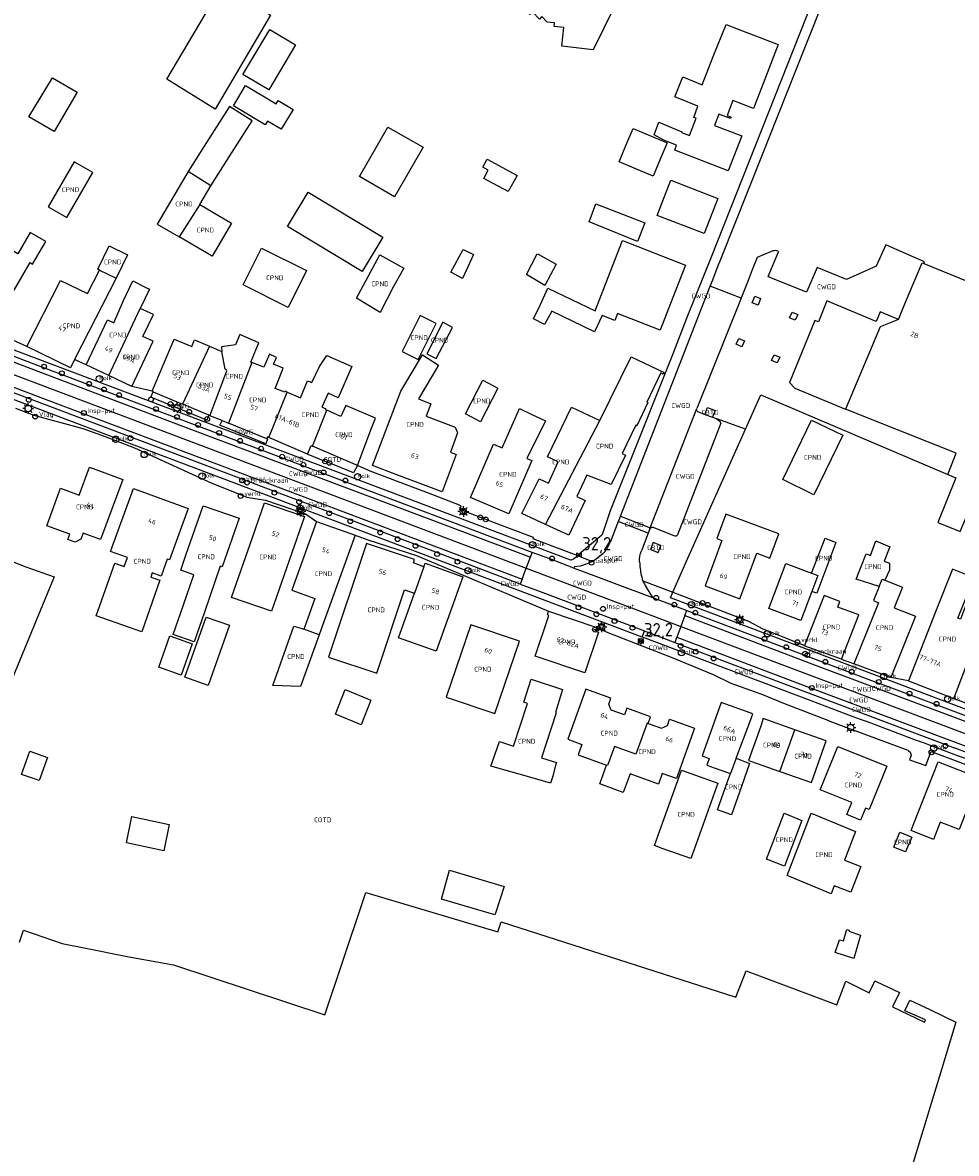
# Model space of a CAD drawing. Header units: metres. Extents: x 159597 to 163409, y 443622 to 446014.
# Tile 52 of 68: x 162324 to 162499, y 443943 to 444155. Entities that reach past the tile are written whole.
import ezdxf
from ezdxf.enums import TextEntityAlignment as Align

# ---------------------------------------------------------------- set-up
doc = ezdxf.new("R2010")
doc.units = ezdxf.units.M
doc.header["$LTSCALE"] = 4
doc.layers.get('0').update_dxf_attribs({"linetype": 'CONTINUOUS'})
for name, color, linetype in [('CBTD', 7, 'CONTINUOUS'), ('COTD', 7, 'CONTINUOUS'), ('COWG', 7, 'CONTINUOUS'), ('CPND', 7, 'CONTINUOUS'), ('CWGD', 7, 'CONTINUOUS'), ('G_OTD', 32, 'CONTINUOUS'), ('G_OWG', 6, 'CONTINUOUS'), ('G_PND', 1, 'CONTINUOUS'), ('G_WGD', 7, 'CONTINUOUS'), ('NAR', 7, 'CONTINUOUS'), ('PPALHM', 10, 'CONTINUOUS')]:
    doc.layers.add(name, color=color, linetype=linetype)
for name, color, linetype, true_color in [('PBRD', 7, 'CONTINUOUS', 0xbd2877), ('PPAL', 7, 'CONTINUOUS', 0xbd2877), ('PPUT', 7, 'CONTINUOUS', 0xbd2877)]:
    doc.layers.add(name, color=color, linetype=linetype, true_color=true_color)
doc.styles.add('ISO', font='ISO')
doc.styles.get("Standard").update_dxf_attribs({"font": 'ISO'})

# ---------------------------------------------------------------- blocks, each defined once
blk = doc.blocks.new('verkeersteller')
at = {"color": 0}
blk.add_circle((0, 0), 0.45, dxfattribs=at)
blk = doc.blocks.new('lichtmast')
at = {"color": 0}
for p, q in [((-0.6, 0), (-1, 0)), ((-0.71, 0.71), (-0.42, 0.42)), ((0, 0.6), (0, 1)), ((0.42, 0.42), (0.71, 0.71)), ((0.6, 0), (1, 0)), ((-0.42, -0.42), (-0.71, -0.71)), ((0, -0.6), (0, -1)), ((0.42, -0.42), (0.71, -0.71))]:
    blk.add_line(p, q, dxfattribs=at)
blk.add_circle((0, 0), 0.6, dxfattribs=at)
blk = doc.blocks.new('verklikker')
at = {"color": 0}
blk.add_circle((0, 0), 0.45, dxfattribs=at)
at = {"color": 0, "style": 'ISO'}
blk.add_attdef('VERKLIKKER', (0.7, 0), '', height=0.9, dxfattribs=at)
blk = doc.blocks.new('verkeersbord')
at = {"color": 0}
for p, q in [((0.5, 0.32), (-0.5, 0.32)), ((-0.5, 0.32), (0, -0.6)), ((0, -0.6), (0.5, 0.32))]:
    blk.add_line(p, q, dxfattribs=at)
blk = doc.blocks.new('klok')
at = {"color": 0}
blk.add_circle((0, 0), 0.45, dxfattribs=at)
at = {"style": 'ISO'}
blk.add_attdef('KLOK', (0.7, 0), '', height=0.9, dxfattribs=at)
blk = doc.blocks.new('aanduidingsbord')
at = {"color": 0}
for p, q in [((-0.81, -0.33), (0, 0)), ((-1.45, -0.5), (-1.01, -0.5))]:
    blk.add_line(p, q, dxfattribs=at)
blk.add_circle((-1.23, -0.5), 0.45, dxfattribs=at)
blk = doc.blocks.new('kolk')
at = {"color": 0}
blk.add_circle((0, 0), 0.6, dxfattribs=at)
at = {"color": 0, "linetype": 'Continuous', "style": 'ISO'}
blk.add_attdef('KOLK', (-0.04, -0.26), '', height=0.8, dxfattribs=at)
blk = doc.blocks.new('vlaggenmast')
at = {"color": 0}
blk.add_circle((0, 0), 0.45, dxfattribs=at)
at = {"color": 0, "style": 'ISO'}
blk.add_attdef('VLAGGENMAST', (0.7, 0), '', height=0.9, dxfattribs=at)
blk = doc.blocks.new('brandkraan')
at = {"color": 0}
blk.add_circle((0, 0), 0.45, dxfattribs=at)
at = {"color": 0, "style": 'ISO'}
blk.add_attdef('BRANDKRAAN', (0.7, 0), '', height=0.9, dxfattribs=at)
blk = doc.blocks.new('kilometerpaal')
at = {"color": 0}
for p, q in [((-0.44, 0.44), (0.44, -0.44)), ((-0.44, -0.44), (-0.44, 0.44)), ((0.44, 0.44), (-0.44, -0.44)), ((0.44, -0.44), (0.44, 0.44))]:
    blk.add_line(p, q, dxfattribs=at)
at = {"color": 0, "style": 'ISO'}
blk.add_attdef('KILOMETERPAAL', (0.59, 0.87), '', height=2.5, dxfattribs=at)
blk = doc.blocks.new('afsl-gas')
at = {"color": 0}
blk.add_circle((0, 0), 0.45, dxfattribs=at)
at = {"color": 0, "style": 'ISO'}
blk.add_attdef('AFSL-GAS', (0.7, 0), '', height=0.9, dxfattribs=at)
blk = doc.blocks.new('waterleidingput')
at = {"linetype": 'ByBlock', "lineweight": -2}
h = blk.add_hatch(color=0, dxfattribs=at)
h.dxf.hatch_style = 1
edge = h.paths.add_edge_path()
edge.add_spline(control_points=[(0.44, 0), (0.44, 0.04), (0.43, 0.09), (0.36, 0.2), (0.28, 0.26), (0.09, 0.32), (-0.02, 0.33), (-0.22, 0.29), (-0.31, 0.24), (-0.42, 0.12), (-0.44, 0.06), (-0.44, -0.06), (-0.42, -0.12), (-0.33, -0.22), (-0.28, -0.26), (-0.1, -0.33), (0.04, -0.33), (0.27, -0.27), (0.37, -0.2), (0.43, -0.08), (0.44, -0.04), (0.44, 0)], knot_values=[0, 0, 0, 0, 0.380029, 0.380029, 1.118666, 1.118666, 1.857303, 1.857303, 2.59594, 2.59594, 3.13294, 3.13294, 3.66994, 3.66994, 4.20694, 4.20694, 5.079565, 5.079565, 5.952189, 5.952189, 6.283185, 6.283185, 6.283185, 6.283185], degree=3, periodic=0)
edge = h.paths.add_edge_path(flags=16)
edge.add_ellipse((0, 0), major_axis=(0.392, 0), ratio=0.689655, start_angle=0, end_angle=360)
h = blk.add_hatch(color=0, dxfattribs=at)
h.dxf.hatch_style = 1
h.paths.add_polyline_path([(-0.05, -0.09, -0.141608), (-0.09, -0.05), (-0.1, -0.09), (-0.17, 0.17), (-0.22, 0.17), (-0.13, -0.17), (-0.08, -0.17)])
at = {"linetype": 'ByBlock', "lineweight": -2, "true_color": 0x104b6e}
h = blk.add_hatch(color=156, dxfattribs=at)
h.dxf.hatch_style = 1
h.paths.add_polyline_path([(0.1, 0, 1), (-0.1, 0, 1)])
at = {"linetype": 'ByBlock', "lineweight": -2}
h = blk.add_hatch(color=0, dxfattribs=at)
h.dxf.hatch_style = 1
h.paths.add_polyline_path([(0.02, 0.17), (-0.03, 0.17), (-0.05, 0.09, -0.269854), (0.05, 0.09)])
h = blk.add_hatch(color=0, dxfattribs=at)
h.dxf.hatch_style = 1
h.paths.add_polyline_path([(0.23, 0.17), (0.17, 0.17), (0.1, -0.09), (0.09, -0.05, -0.141608), (0.05, -0.09), (0.07, -0.17), (0.12, -0.17)])
at = {"color": 0, "linetype": 'ByBlock', "lineweight": -2}
blk.add_attdef('WATERLEIDINGPUT', (0.5, 0.35), '', height=0.5, dxfattribs=at)

msp = doc.modelspace()

# ---------------------------------------------------------------- linework, layer by layer
at = {"layer": 'G_OTD', "linetype": 'Continuous', "transparency": 33554687}
for points in [[(162427.83, 444178.088), (162431.006, 444176.53), (162432.044, 444178.627), (162435.648, 444176.851), (162434.616, 444174.732), (162437.028, 444173.562), (162438.365, 444176.32), (162443.201, 444173.974), (162431.238, 444149.662), (162425.38, 444150.367), (162425.781, 444153.839), (162423.939, 444154.041), (162424.01, 444154.705), (162422.626, 444154.863), (162421.658, 444155.881), (162421.171, 444155.419), (162419.888, 444156.755), (162419.408, 444156.29), (162417.931, 444157.828), (162427.83, 444178.088)], [(162361.584, 444161.423), (162370.821, 444156.142), (162360.469, 444138.511), (162351.38, 444144.169), (162361.584, 444161.423)], [(162370.654, 444153.437), (162375.481, 444150.569), (162370.477, 444142.146), (162365.65, 444145.014), (162370.654, 444153.437)], [(162447.828, 444134.263), (162447.791, 444134.168), (162449.293, 444133.588), (162450.544, 444136.829), (162450.102, 444137), (162450.873, 444139.122), (162446.54, 444140.835), (162448.014, 444144.564), (162451.669, 444143.119), (162453.752, 444148.377), (162456.138, 444154.397), (162458.429, 444153.51), (162465.882, 444150.624), (162463.5, 444144.473), (162461.255, 444138.676), (162457.423, 444140.162), (162456.324, 444137.328), (162457.07, 444137.039), (162456.965, 444136.769), (162454.796, 444137.606), (162453.983, 444135.501), (162459.085, 444133.532), (162456.561, 444126.993), (162446.517, 444130.87), (162446.862, 444131.764), (162444.506, 444132.729), (162442.679, 444133.725), (162443.546, 444136.095), (162447.828, 444134.263)], [(162334.603, 444141.718), (162330.279, 444134.32), (162325.539, 444137.101), (162329.952, 444144.435), (162334.603, 444141.718)], [(162371.877, 444139.51), (162372.248, 444140.129), (162375.035, 444138.456), (162372.82, 444134.764), (162370.232, 444136.317), (162369.804, 444135.603), (162363.878, 444139.159), (162366.15, 444142.946), (162371.877, 444139.51)], [(162359.603, 444124.17), (162362.628, 444128.907), (162367.371, 444136.336), (162363.137, 444139.035), (162358.395, 444131.61), (162355.368, 444126.869)], [(162399.384, 444131.389), (162394.059, 444122.108), (162387.451, 444125.899), (162392.776, 444135.18), (162399.384, 444131.389)], [(162438.731, 444134.897), (162445.093, 444132.215), (162443.803, 444129.155), (162442.478, 444126.012), (162436.116, 444128.694), (162437.395, 444131.728), (162438.731, 444134.897)], [(162416.988, 444126.137), (162415.335, 444123.08), (162410.737, 444125.567), (162411.565, 444127.098), (162410.559, 444127.642), (162411.384, 444129.168), (162416.988, 444126.137)], [(162445.813, 444125.219), (162454.624, 444121.81), (162452.067, 444115.207), (162443.257, 444118.618), (162444.502, 444121.833), (162445.813, 444125.219)], [(162391.875, 444114.542), (162387.985, 444108.108), (162374.013, 444116.533), (162377.882, 444122.97), (162391.875, 444114.542)], [(162440.936, 444117.205), (162439.954, 444114.704), (162439.56, 444113.734), (162430.475, 444117.429), (162431.771, 444120.774), (162440.936, 444117.205)], [(162422.787, 444105.003), (162431.594, 444100.743), (162434.421, 444107.985), (162436.741, 444113.926), (162448.547, 444109.316), (162446.177, 444103.246), (162443.785, 444097.12), (162435.798, 444100.239), (162435.283, 444098.921), (162432.917, 444099.845), (162431.478, 444096.795), (162423.518, 444100.701), (162422.136, 444098.171), (162420.084, 444099.217), (162421.31, 444101.785), (162422.787, 444105.003)], [(162404.572, 444107.962), (162406.868, 444112.214), (162408.853, 444111.286), (162406.753, 444106.792), (162404.572, 444107.962)], [(162420.972, 444111.381), (162424.302, 444109.517), (162422.185, 444105.52), (162418.762, 444107.559), (162420.785, 444111.447), (162420.972, 444111.381)], [(162330.276, 444050.888), (162320.506, 444027.07), (162316.883, 444017.247), (162304.771, 444021.705), (162316.475, 444053.162), (162317.431, 444055.733), (162324.999, 444052.803)], [(162324.999, 444052.803), (162330.276, 444050.888)], [(162354.773, 444032.076), (162358.768, 444043.37), (162363.126, 444041.836), (162359.142, 444030.517), (162354.773, 444032.076)], [(162356.155, 444038.367), (162354.041, 444032.485), (162349.864, 444033.986), (162351.978, 444039.868), (162356.155, 444038.367)], [(162384.803, 444029.761), (162389.595, 444027.784), (162387.79, 444023.183), (162382.974, 444025.136), (162384.803, 444029.761)], [(162325.719, 444018.242), (162329.01, 444017.053), (162327.468, 444012.729), (162325.673, 444013.344), (162324.149, 444013.866), (162325.719, 444018.242)], [(162350.805, 443999.556), (162343.806, 444001.037), (162344.852, 444005.98), (162351.851, 444004.5), (162350.805, 443999.556)], [(162402.835, 443990.47), (162404.335, 443995.927), (162414.546, 443992.872), (162412.99, 443988.041), (162412.828, 443987.537), (162402.835, 443990.47)], [(162323.767, 443982.432), (162324.518, 443984.716), (162331.806, 443982.184), (162335.93, 443981.357), (162343.927, 443979.754), (162352.653, 443978.187), (162380.976, 443968.8), (162388.022, 443989.855), (162388.652, 443991.739), (162413.37, 443984.372), (162413.984, 443986.239), (162457.996, 443972.149), (162459.895, 443977.06), (162476.9, 443970.665), (162478.603, 443975.135), (162482.962, 443972.935), (162483.809, 443974.784), (162483.988, 443975.174), (162484.275, 443975.038), (162488.624, 443972.979), (162487.347, 443970.33), (162493.332, 443967.436), (162493.51, 443967.889), (162489.625, 443969.6), (162490.542, 443971.581), (162494.344, 443969.793), (162499.163, 443967.461), (162496.531, 443958.744), (162492.15, 443944.217), (162490.843, 443939.882)], [(162479.196, 443984.704), (162479.133, 443984.526), (162481.324, 443983.766), (162480.057, 443979.356), (162476.575, 443980.509), (162477.365, 443982.895), (162478.125, 443982.711), (162478.68, 443984.602), (162478.739, 443984.804), (162479.196, 443984.704)]]:
    msp.add_lwpolyline(points, dxfattribs=at)
at = {"layer": 'G_OWG', "linetype": 'Continuous', "transparency": 33554687}
for points in [[(162325.142, 444094.066), (162320.601, 444096.135), (162319.72, 444096.553), (162319.143, 444097.484), (162318.701, 444097.723)], [(162336.281, 444090.602), (162334.109, 444091.606)], [(162348.665, 444085.662), (162344.812, 444086.561)], [(162359.26, 444081.183), (162358.855, 444080.267), (162348.405, 444084.598), (162348.826, 444085.594)], [(162323.055, 444082.493), (162326.494, 444081.198), (162335.66, 444078.7), (162335.858, 444078.609), (162339.857, 444077.182), (162345.356, 444075.102), (162359.677, 444068.508), (162366.394, 444065.83), (162369.893, 444065.269), (162377.364, 444062.696), (162379.411, 444061.275)], [(162370.111, 444076.789), (162370.267, 444076.69), (162369.946, 444075.847), (162361.337, 444079.292), (162361.445, 444079.575), (162361.723, 444080.183)], [(162387.071, 444071.77), (162386.365, 444070.417), (162381.823, 444072.252), (162381.034, 444072.529), (162377.883, 444073.818), (162377.765, 444073.866)], [(162428.434, 444054.805), (162425.584, 444055.904), (162425.15, 444056.068), (162424.589, 444056.279), (162420.017, 444058.041), (162420.096, 444058.246), (162413.588, 444060.705), (162411.131, 444061.652), (162410.121, 444062.038), (162406.263, 444063.486), (162406.552, 444064.191), (162401.208, 444066.261), (162389.469, 444070.712), (162387.071, 444071.77)], [(162386.646, 444058.683), (162389.038, 444057.823), (162398.174, 444054.888), (162422.873, 444044.44)], [(162446.168, 444048.021), (162460.357, 444042.576), (162462.902, 444041.225), (162470.814, 444038.024)], [(162431.914, 444041.436), (162433.698, 444040.592), (162441.993, 444037.319), (162445.854, 444035.821), (162453.714, 444032.604), (162457.037, 444030.974), (162462.44, 444029.031), (162462.647, 444028.957), (162466.882, 444027.255), (162474.238, 444024.39), (162475.212, 444024.022), (162475.595, 444023.881), (162478.596, 444022.721), (162490.165, 444018.397), (162490.34, 444018.312), (162490.495, 444018.193), (162490.622, 444018.045), (162490.717, 444017.875), (162490.775, 444017.689), (162490.795, 444017.495), (162490.774, 444017.301), (162490.715, 444017.115), (162490.511, 444016.589), (162493.577, 444015.528), (162494.58, 444018.164), (162508.222, 444013.041)], [(162480.046, 444034.588), (162479.013, 444034.992), (162478.284, 444035.242), (162477.746, 444035.496)], [(162490.29, 444031.4), (162487.029, 444032.051)], [(162498.831, 444028.075), (162508.921, 444024.339)]]:
    msp.add_lwpolyline(points, dxfattribs=at)
at = {"layer": 'G_PND', "linetype": 'Continuous', "transparency": 33554687}
for points in [[(162337.518, 444126.663), (162334.036, 444128.679), (162329.144, 444120.228), (162332.626, 444118.212), (162337.518, 444126.663)], [(162355.368, 444126.869), (162349.588, 444116.994), (162353.697, 444114.592)], [(162359.603, 444124.17), (162355.368, 444126.869)], [(162357.54, 444120.645), (162359.603, 444124.17)], [(162357.54, 444120.645), (162353.697, 444114.592)], [(162357.54, 444120.645), (162363.474, 444117.172), (162359.853, 444110.986), (162353.697, 444114.592)], [(162318.701, 444097.723), (162325.759, 444109.79), (162326.243, 444109.508), (162328.701, 444113.711), (162325.766, 444115.428), (162323.444, 444111.457), (162320.95, 444112.916), (162313.756, 444100.615)], [(162338.784, 444108.382), (162338.466, 444108.536), (162340.594, 444112.92), (162344.003, 444111.264), (162341.874, 444106.881)], [(162377.524, 444108.283), (162374.129, 444101.379), (162365.696, 444105.599), (162369.139, 444112.479), (162377.524, 444108.283)], [(162395.756, 444108.731), (162393.858, 444105.319), (162391.329, 444100.405), (162386.887, 444103.133), (162391.26, 444111.233), (162395.756, 444108.731)], [(162493.198, 444109.629), (162517.074, 444099.846), (162527.943, 444095.381), (162527.906, 444095.288)], [(162325.142, 444094.066), (162331.459, 444106.406), (162336.502, 444103.993), (162338.784, 444108.382)], [(162341.874, 444106.881), (162334.109, 444091.606)], [(162338.784, 444108.382), (162341.874, 444106.881)], [(162336.281, 444090.602), (162340.284, 444099.038), (162341.467, 444098.477), (162343.286, 444102.705), (162344.99, 444106.349), (162347.468, 444105.146), (162348.133, 444104.823), (162346.389, 444101.206)], [(162340.5, 444088.604), (162346.389, 444101.206)], [(162344.812, 444086.561), (162348.837, 444095.04), (162346.918, 444095.949), (162348.858, 444100.037), (162346.389, 444101.206)], [(162401.841, 444098.362), (162398.827, 444099.855), (162395.479, 444093.113), (162398.494, 444091.619), (162401.841, 444098.362)], [(162400.094, 444092.696), (162401.846, 444091.803), (162404.881, 444097.652), (162403.089, 444098.651), (162400.094, 444092.696)], [(162488.438, 444099.121), (162485.018, 444097.738), (162478.521, 444082.339)], [(162367.302, 444091.055), (162367.142, 444091.115), (162368.245, 444093.882), (162368.594, 444094.757), (162365.045, 444096.284), (162364.244, 444094.401), (162361.637, 444094.028), (162361.718, 444093.116)], [(162348.665, 444085.662), (162352.782, 444095.422), (162356.076, 444094.032), (162356.555, 444095.318), (162359.367, 444094.119)], [(162359.367, 444094.119), (162354.335, 444083.261)], [(162359.367, 444094.119), (162361.718, 444093.116)], [(162334.109, 444091.606), (162333.315, 444090.045), (162327.574, 444092.869), (162325.142, 444094.066)], [(162359.467, 444081.096), (162362.629, 444089.476), (162362.58, 444089.701), (162362.282, 444089.815), (162361.718, 444093.116)], [(162373.941, 444085.497), (162373.525, 444085.676), (162373.466, 444085.521), (162371.674, 444086.209), (162373.172, 444089.976), (162371.397, 444090.729), (162371.945, 444091.994), (162370.61, 444092.646), (162369.549, 444090.205), (162367.302, 444091.055)], [(162373.941, 444085.497), (162376.398, 444084.44), (162377.766, 444087.621), (162378.535, 444087.291), (162379.99, 444090.291), (162381.361, 444092.389), (162386.045, 444090.304), (162383.488, 444084.453), (162381.577, 444085.288), (162380.446, 444082.699), (162381.109, 444082.414), (162381.04, 444082.238), (162381.346, 444082.103)], [(162395.198, 444085.683), (162399.275, 444092.496), (162402.277, 444090.588), (162398.54, 444084.277), (162400.831, 444083.288), (162399.986, 444081.013), (162405.375, 444078.973), (162405.86, 444077.877), (162404.492, 444074.265), (162405.59, 444073.849), (162402.934, 444066.836), (162394.471, 444070.04), (162389.908, 444071.767), (162395.198, 444085.683)], [(162432.467, 444080.189), (162438.353, 444092.135), (162444.523, 444089.176), (162444.388, 444088.895), (162443.925, 444089.117), (162441.299, 444083.65), (162441.497, 444083.555), (162439.418, 444079.22), (162439.216, 444079.317), (162436.665, 444074.008), (162437.287, 444073.7), (162434.646, 444068.216), (162430.044, 444069.963), (162428.18, 444065.946), (162429.721, 444065.231), (162426.687, 444058.695), (162422.297, 444060.733)], [(162340.5, 444088.604), (162336.281, 444090.602)], [(162367.302, 444091.055), (162362.908, 444079.704)], [(162344.812, 444086.561), (162340.5, 444088.604)], [(162410.581, 444087.735), (162413.416, 444086.279), (162410.173, 444079.965), (162407.339, 444081.421), (162410.581, 444087.735)], [(162348.826, 444085.594), (162348.665, 444085.662)], [(162348.826, 444085.594), (162351.219, 444084.581), (162354.335, 444083.261)], [(162370.489, 444077.032), (162373.941, 444085.497)], [(162359.26, 444081.183), (162354.378, 444083.243), (162354.335, 444083.261)], [(162378.679, 444075.381), (162381.346, 444082.103)], [(162387.071, 444071.77), (162389.62, 444078.454), (162390.443, 444080.611), (162384.902, 444083.011), (162384.002, 444080.932), (162381.346, 444082.103)], [(162414.22, 444075.076), (162416.603, 444080.472), (162417.465, 444082.423), (162419.766, 444081.336), (162422.295, 444080.141), (162418.81, 444073.099), (162419.761, 444072.69), (162415.456, 444062.691), (162408.264, 444065.788), (162412.569, 444075.787), (162414.22, 444075.076)], [(162422.297, 444060.733), (162417.908, 444062.77), (162421.132, 444069.292), (162422.885, 444068.479), (162424.72, 444072.433), (162422.664, 444073.387), (162427.169, 444082.692), (162432.467, 444080.189)], [(162497.678, 444070.061), (162499.16, 444069.458), (162495.808, 444061.062), (162499.998, 444059.39), (162503.5, 444067.694), (162509.597, 444082.153), (162510.057, 444081.974)], [(162359.467, 444081.096), (162359.26, 444081.183)], [(162361.723, 444080.183), (162359.467, 444081.096)], [(162361.723, 444080.183), (162362.908, 444079.704)], [(162370.111, 444076.789), (162362.908, 444079.704)], [(162422.297, 444060.733), (162432.467, 444080.189)], [(162477.999, 444077.464), (162472.607, 444066.288), (162466.753, 444069.112), (162472.145, 444080.288), (162477.999, 444077.464)], [(162370.489, 444077.032), (162370.25, 444077.136), (162370.111, 444076.789)], [(162377.765, 444073.866), (162370.489, 444077.032)], [(162377.765, 444073.866), (162378.408, 444075.498), (162378.679, 444075.381)], [(162387.071, 444071.77), (162378.679, 444075.381)], [(162328.889, 444060.433), (162331.484, 444067.488), (162334.966, 444066.207), (162336.89, 444071.434), (162343.121, 444069.141), (162338.977, 444057.879), (162335.692, 444059.088), (162335.267, 444057.934), (162334.223, 444057.412), (162332.862, 444057.913), (162333.219, 444058.883), (162328.889, 444060.433)], [(162345.166, 444067.429), (162355.385, 444063.674), (162351.855, 444054.091), (162351.454, 444054.232), (162350.34, 444051.053), (162348.655, 444051.643), (162348.381, 444050.863), (162350.09, 444050.265), (162346.708, 444040.612), (162338.171, 444043.604), (162341.628, 444053.469), (162343.384, 444052.854), (162344.012, 444054.5), (162340.834, 444055.668), (162345.166, 444067.429)], [(162377.168, 444062.184), (162370.968, 444044.437), (162363.495, 444047.041), (162367.494, 444058.486), (162369.696, 444064.789), (162377.168, 444062.184)], [(162356.496, 444038.745), (162352.603, 444040.089), (162354.518, 444045.636), (162356.472, 444051.297), (162354.012, 444052.146), (162355.037, 444055.117), (162358.18, 444064.202), (162364.919, 444061.877), (162361.775, 444052.791), (162361.391, 444052.924), (162358.411, 444044.292), (162356.496, 444038.745)], [(162461.891, 444055.317), (162464.369, 444054.4), (162466.053, 444058.948), (162456.077, 444062.641), (162454.393, 444058.092), (162455.353, 444057.737), (162452.202, 444049.224), (162458.74, 444046.804), (162461.891, 444055.317)], [(162379.411, 444061.275), (162374.787, 444048.405), (162379.131, 444046.848), (162377.425, 444042.1), (162377.057, 444041.076)], [(162379.411, 444061.275), (162386.646, 444058.683)], [(162386.646, 444058.683), (162380.317, 444041.063), (162379.91, 444040.011)], [(162472.16, 444051.614), (162474.685, 444058.124), (162476.724, 444057.333), (162473.139, 444047.813), (162472.193, 444048.169)], [(162399.53, 444052.768), (162397.593, 444053.525), (162397.8, 444054.145), (162388.796, 444057.14), (162381.696, 444035.849), (162390.7, 444032.854), (162395.901, 444048.45), (162397.766, 444047.848)], [(162484.83, 444049.074), (162480.54, 444050.456), (162482.399, 444055.229), (162483.184, 444054.907), (162484.217, 444057.635), (162486.799, 444056.503), (162485.777, 444053.845), (162486.788, 444053.431), (162486.759, 444052.179), (162485.908, 444050.247)], [(162399.53, 444052.768), (162399.769, 444053.436), (162406.813, 444050.917), (162401.812, 444036.965), (162394.767, 444039.484), (162397.766, 444047.848)], [(162399.53, 444052.768), (162397.766, 444047.848)], [(162472.193, 444048.169), (162470.127, 444042.687), (162464.177, 444044.983), (162467.358, 444053.424), (162472.16, 444051.614)], [(162498.831, 444028.075), (162504.923, 444044.139), (162501.088, 444045.593), (162500.083, 444042.942), (162499.559, 444043.141), (162502.591, 444050.713), (162498.539, 444052.341), (162495.518, 444044.672), (162490.29, 444031.4)], [(162472.16, 444051.614), (162473.326, 444051.175), (162472.193, 444048.169)], [(162484.83, 444049.074), (162485.384, 444050.457), (162485.908, 444050.247)], [(162485.908, 444050.247), (162489.17, 444048.941), (162487.63, 444045.095), (162491.612, 444043.501), (162487.029, 444032.051)], [(162484.83, 444049.074), (162483.775, 444046.439), (162484.725, 444046.058), (162480.046, 444034.588)], [(162477.746, 444035.496), (162481.034, 444043.784), (162477.056, 444045.196), (162477.455, 444046.252), (162474.528, 444047.4), (162470.814, 444038.024)], [(162431.914, 444041.436), (162431.683, 444040.735), (162432.23, 444040.551), (162429.66, 444032.938), (162420.396, 444036.062), (162422.964, 444043.671), (162422.672, 444043.769), (162422.873, 444044.44)], [(162422.873, 444044.44), (162431.914, 444041.436)], [(162379.91, 444040.011), (162376.413, 444030.365), (162371.233, 444030.566), (162375.199, 444041.634), (162376.482, 444041.29), (162377.057, 444041.076)], [(162417.448, 444038.813), (162408.332, 444041.917), (162403.735, 444028.366), (162412.851, 444025.262), (162417.448, 444038.813)], [(162379.91, 444040.011), (162377.057, 444041.076)], [(162477.746, 444035.496), (162470.781, 444037.94), (162470.814, 444038.024)], [(162487.029, 444032.051), (162480.046, 444034.588)], [(162423.667, 444013.569), (162423.264, 444012.227), (162420.267, 444013.127), (162412.069, 444015.415), (162413.678, 444020.029), (162416.312, 444019.156), (162418.976, 444027.176), (162418.25, 444027.417), (162419.664, 444031.712), (162425.532, 444029.778), (162424.176, 444025.453), (162424.345, 444025.397), (162421.54, 444016.957), (162424.352, 444016.112), (162424.216, 444015.608), (162423.667, 444013.569)], [(162490.29, 444031.4), (162498.831, 444028.075)], [(162441.552, 444023.439), (162441.997, 444024.671), (162437.581, 444026.266), (162437.136, 444025.034), (162434.644, 444025.934), (162434.165, 444027.026), (162434.579, 444028.173), (162429.898, 444029.862), (162426.497, 444020.458), (162429.139, 444019.502), (162428.421, 444017.518), (162433.753, 444015.59)], [(162458.015, 444016.892), (162460.581, 444023.652), (162461.147, 444025.258), (162455.202, 444027.353), (162451.666, 444017.329), (162452.972, 444016.868), (162452.529, 444015.615), (162453.921, 444015.124), (162456.95, 444014.056)], [(162441.552, 444023.439), (162444.045, 444022.539), (162445.143, 444023.061), (162445.561, 444024.207), (162450.202, 444022.518), (162446.834, 444013.092), (162444.201, 444014.044), (162443.486, 444012.069), (162438.154, 444013.998), (162436.892, 444010.509), (162432.491, 444012.101), (162433.753, 444015.59)], [(162469.004, 444022.252), (162463.12, 444024.324), (162462.629, 444022.93), (162460.359, 444016.487), (162460.696, 444016.368), (162466.244, 444014.414)], [(162441.552, 444023.439), (162441.362, 444023.505), (162439.212, 444017.651), (162435.263, 444019.115), (162433.931, 444015.524), (162433.753, 444015.59)], [(162466.244, 444014.414), (162469.004, 444022.252)], [(162466.244, 444014.414), (162472.128, 444012.341), (162474.889, 444020.179), (162469.004, 444022.252)], [(162477.051, 444019.13), (162486.229, 444015.397), (162482.927, 444007.276), (162482.27, 444007.543), (162481.332, 444005.283), (162478.79, 444006.353), (162479.688, 444008.593), (162473.749, 444011.009), (162477.051, 444019.13)], [(162458.015, 444016.892), (162460.546, 444015.942), (162459.018, 444011.605), (162457.15, 444006.303), (162454.543, 444007.226), (162456.41, 444012.524), (162456.95, 444014.056)], [(162458.015, 444016.892), (162456.95, 444014.056)], [(162496.266, 444004.952), (162494.995, 444001.709), (162490.811, 444003.349), (162491.2, 444004.34), (162495.867, 444016.245), (162503.573, 444013.222), (162502.203, 444009.727), (162503.334, 444009.277), (162502.015, 444006.011), (162500.918, 444006.447), (162499.79, 444003.571), (162496.266, 444004.952)], [(162443.979, 444004.022), (162447.417, 444013.637), (162447.783, 444014.662), (162454.585, 444012.229), (162450.213, 444000), (162449.532, 443998.095), (162444.203, 444000), (162442.729, 444000.527), (162443.979, 444004.022)], [(162467.016, 444006.599), (162470.349, 444005.249), (162467.065, 443996.682), (162464.244, 443997.804), (162463.745, 443998.002), (162467.016, 444006.599)], [(162472.114, 444006.606), (162480.389, 444003.162), (162478.298, 443997.788), (162481.367, 443996.593), (162479.493, 443991.778), (162476.39, 443992.985), (162475.811, 443991.496), (162467.616, 443994.958), (162472.114, 444006.606)], [(162488.667, 444003.042), (162490.917, 444002.09), (162489.766, 443999.366), (162488.151, 444000), (162487.552, 444000.235), (162488.667, 444003.042)]]:
    msp.add_lwpolyline(points, dxfattribs=at)
at = {"layer": 'G_WGD', "linetype": 'Continuous', "transparency": 33554687}
for points in [[(162473.561, 444161.972), (162471.254, 444156.083), (162453.201, 444110.488), (162448.926, 444099.792), (162445.97, 444092.211), (162437.918, 444071.986), (162434.406, 444063.238), (162433.164, 444059.491), (162432.842, 444058.678), (162428.637, 444055.172), (162428.434, 444054.805)], [(162453.636, 444106.535), (162454.502, 444108.723), (162455.292, 444110.719), (162462.821, 444129.739), (162465.834, 444137.285), (162471.162, 444150.632), (162474.473, 444159.013), (162473.561, 444161.972)], [(162464.914, 444111.963), (162461.953, 444110.72), (162461.063, 444108.403), (162460.294, 444106.399), (162459.426, 444104.243)], [(162493.198, 444109.629), (162493.332, 444109.936), (162490.344, 444111.24), (162486.049, 444113.097), (162484.242, 444109.106), (162478.706, 444106.602), (162473.194, 444108.855), (162471.256, 444104.393), (162471.194, 444104.213), (162464.206, 444107.048), (162464.02, 444107.18), (162465.939, 444111.797), (162465.857, 444111.906)], [(162488.438, 444099.121), (162488.794, 444100.071), (162489.781, 444102.358), (162492.857, 444109.769), (162493.198, 444109.629)], [(162436.35, 444062.285), (162453.176, 444105.359)], [(162453.176, 444105.359), (162453.636, 444106.535)], [(162458.965, 444103.097), (162453.176, 444105.359)], [(162458.965, 444103.097), (162450.646, 444082.439)], [(162459.426, 444104.243), (162458.965, 444103.097)], [(162462.137, 444101.838), (162461.059, 444102.256), (162461.532, 444103.477), (162462.61, 444103.06), (162462.137, 444101.838)], [(162488.438, 444099.121), (162484.985, 444100.531), (162484.248, 444098.747), (162475.041, 444102.589), (162473.449, 444098.708), (162472.759, 444098.925), (162468.007, 444087.34), (162469.044, 444086.284), (162478.521, 444082.339)], [(162468.018, 444099.445), (162468.505, 444100.495), (162469.576, 444100.053), (162469.088, 444098.966), (162468.018, 444099.445)], [(162319.85, 444094.507), (162427.006, 444054.058)], [(162458.052, 444094.487), (162458.54, 444095.537), (162459.611, 444095.094), (162459.122, 444094.007), (162458.052, 444094.487)], [(162319.082, 444092.476), (162354.484, 444079.081)], [(162419.848, 444055.487), (162330.48, 444089.225), (162319.438, 444093.417)], [(162464.666, 444091.449), (162465.153, 444092.499), (162466.225, 444092.057), (162465.736, 444090.97), (162464.666, 444091.449)], [(162318.311, 444090.435), (162418.718, 444052.531)], [(162317.54, 444088.394), (162328.578, 444084.216), (162417.939, 444050.492)], [(162440.445, 444039.61), (162316.765, 444086.342)], [(162410.904, 444052.06), (162370.419, 444067.333), (162352.43, 444074.157), (162317.188, 444087.46)], [(162459.776, 444078.559), (162462.643, 444084.979), (162497.678, 444070.061)], [(162441.951, 444060.104), (162450.646, 444082.439)], [(162452.183, 444081.337), (162450.871, 444081.831)], [(162452.183, 444081.337), (162452.685, 444082.628), (162454.111, 444082.074), (162453.615, 444080.797)], [(162497.678, 444070.061), (162499.272, 444074.054), (162478.521, 444082.339)], [(162454.391, 444080.504), (162454.936, 444080.141), (162455.141, 444079.698), (162447.032, 444058.758)], [(162452.183, 444081.337), (162453.615, 444080.797)], [(162453.615, 444080.797), (162454.391, 444080.504)], [(162459.776, 444078.559), (162454.391, 444080.504)], [(162354.484, 444079.081), (162400.163, 444061.901), (162419.497, 444054.569)], [(162446.168, 444048.021), (162448.724, 444053.809), (162459.776, 444078.559)], [(162435.949, 444061.258), (162434.417, 444057.336)], [(162436.35, 444062.285), (162435.949, 444061.258)], [(162441.569, 444059.108), (162435.949, 444061.258)], [(162436.35, 444062.285), (162441.951, 444060.104)], [(162441.569, 444059.108), (162440.284, 444055.748)], [(162441.863, 444059.877), (162441.569, 444059.108)], [(162446.43, 444058.588), (162442.484, 444060.127), (162442.18, 444060.158), (162441.863, 444059.877)], [(162441.863, 444059.877), (162441.951, 444060.104)], [(162443.434, 444055.449), (162443.94, 444056.751), (162442.514, 444057.305), (162442.008, 444056.003), (162443.434, 444055.449)], [(162418.718, 444052.531), (162419.497, 444054.569)], [(162419.497, 444054.569), (162419.848, 444055.487)], [(162427.634, 444052.547), (162423.115, 444054.253), (162419.848, 444055.487)], [(162428.434, 444054.805), (162427.621, 444054.263)], [(162428.434, 444054.805), (162431.114, 444053.78)], [(162433.413, 444055.592), (162433.06, 444055.232), (162431.889, 444054.249), (162431.273, 444053.842), (162431.114, 444053.78)], [(162417.577, 444049.543), (162410.904, 444052.06)], [(162417.939, 444050.492), (162418.718, 444052.531)], [(162418.718, 444052.531), (162442.245, 444043.649)], [(162429.453, 444053.096), (162428.819, 444052.92), (162427.724, 444052.766), (162427.634, 444052.547)], [(162427.634, 444052.547), (162429.051, 444052.022), (162435.179, 444049.72), (162442.347, 444047.034)], [(162417.939, 444050.492), (162417.577, 444049.543)], [(162440.244, 444051.189), (162440.335, 444050.808), (162440.458, 444050.436), (162440.571, 444050.162)], [(162440.571, 444050.162), (162446.168, 444048.021)], [(162417.577, 444049.543), (162420.842, 444048.311), (162435.561, 444042.759), (162440.859, 444040.75)], [(162442.347, 444047.034), (162442.393, 444047.157), (162441.153, 444049.013)], [(162517.165, 444020.073), (162501.619, 444025.868), (162470.895, 444037.464), (162445.741, 444046.992), (162446.168, 444048.021)], [(162442.347, 444047.034), (162443.373, 444046.645)], [(162443.373, 444046.645), (162445.551, 444045.818), (162448.764, 444044.598)], [(162442.245, 444043.649), (162447.659, 444041.609)], [(162448.404, 444043.625), (162447.659, 444041.609)], [(162448.404, 444043.625), (162448.764, 444044.598)], [(162448.404, 444043.625), (162473.51, 444034.127)], [(162448.764, 444044.598), (162484.679, 444030.963)], [(162447.659, 444041.609), (162446.906, 444039.574)], [(162447.659, 444041.609), (162515.644, 444015.992)], [(162440.445, 444039.61), (162440.859, 444040.75)], [(162472.11, 444027.646), (162440.493, 444039.592), (162440.445, 444039.61)], [(162440.859, 444040.75), (162440.942, 444040.719), (162441.116, 444040.653)], [(162441.116, 444040.653), (162443.268, 444039.837), (162446.544, 444038.595)], [(162446.906, 444039.574), (162446.544, 444038.595)], [(162446.906, 444039.574), (162471.754, 444030.14)], [(162446.544, 444038.595), (162453.963, 444035.783), (162499.074, 444018.769)], [(162473.51, 444034.127), (162516.403, 444018.029)], [(162471.754, 444030.14), (162514.885, 444013.956)]]:
    msp.add_lwpolyline(points, dxfattribs=at)
for points in [[(162465.857, 444111.906, 0.2006553), (162464.914, 444111.963)], [(162450.871, 444081.831, -0.3567451), (162450.646, 444082.439)], [(162447.032, 444058.758, -0.4312777), (162446.43, 444058.588)], [(162433.413, 444055.592, 0.0676776), (162434.417, 444057.336)], [(162427.006, 444054.058, 0.0956098), (162427.621, 444054.263)], [(162439.94, 444053.704, -0.0939084), (162440.284, 444055.748)], [(162431.114, 444053.78, -0.0337017), (162429.453, 444053.096)], [(162439.94, 444053.704, 0.0342235), (162440.244, 444051.189)], [(162440.571, 444050.162, 0.0295131), (162441.153, 444049.013)], [(162516.748, 444018.954, -0.0005913), (162484.679, 444030.963)], [(162514.136, 444011.948, -0.0015236), (162472.11, 444027.646)], [(162514.533, 444013.013, 0.0009011), (162499.074, 444018.769)]]:
    msp.add_lwpolyline(points, format="xyb", dxfattribs=at)

# ---------------------------------------------------------------- block references
at = {"layer": 'PBRD', "transparency": 33554687}
for p in [(162365.197, 444066.043), (162469.514, 444038.659)]:
    msp.add_blockref('verklikker', p, dxfattribs=at).add_auto_attribs({'VERKLIKKER': 'verkl '})
for name, p in [('verkeersbord', (162376.419, 444063.182)), ('verkeersbord', (162406.928, 444063.153)), ('aanduidingsbord', (162432.81, 444041.509)), ('verkeersbord', (162432.81, 444041.509)), ('verkeersbord', (162458.723, 444042.86)), ('verkeersbord', (162440.206, 444038.87))]:
    msp.add_blockref(name, p, dxfattribs=at)
at = {"layer": 'PPAL', "transparency": 33554687}
for name, p in [('verkeersteller', (162328.383, 444090.294)), ('verkeersteller', (162331.718, 444089.045)), ('verkeersteller', (162336.802, 444087.058)), ('verkeersteller', (162339.637, 444086.018)), ('verkeersteller', (162325.525, 444084.068)), ('verkeersteller', (162342.447, 444084.957)), ('verkeersteller', (162348.42, 444084.154)), ('verkeersteller', (162352.08, 444083.276)), ('lichtmast', (162353.314, 444082.555)), ('lichtmast', (162325.421, 444082.433)), ('verkeersteller', (162349.351, 444082.35)), ('verkeersteller', (162355.564, 444081.815)), ('verkeersteller', (162353.281, 444080.849)), ('verkeersteller', (162357.241, 444079.368)), ('verkeersteller', (162358.941, 444080.466)), ('verkeersteller', (162344.587, 444076.88)), ('verkeersteller', (162361.182, 444077.871)), ('verkeersteller', (162365.11, 444076.382)), ('verkeersteller', (162369.044, 444074.908)), ('verkeersteller', (162372.997, 444073.405)), ('verkeersteller', (162381.034, 444072.529)), ('verkeersteller', (162376.944, 444071.906)), ('verkeersteller', (162380.746, 444070.466)), ('verkeersteller', (162381.823, 444072.252)), ('verkeersteller', (162365.494, 444068.984)), ('verkeersteller', (162384.833, 444068.956)), ('verkeersteller', (162371.538, 444066.672)), ('verkeersteller', (162376.177, 444064.939)), ('lichtmast', (162376.419, 444063.182)), ('verkeersteller', (162381.825, 444062.812)), ('lichtmast', (162406.928, 444063.153)), ('verkeersteller', (162410.121, 444062.038)), ('verkeersteller', (162385.759, 444061.32)), ('verkeersteller', (162411.131, 444061.652)), ('verkeersteller', (162391.373, 444059.202)), ('verkeersteller', (162394.62, 444057.965)), ('verkeersteller', (162397.975, 444056.697)), ('verkeersteller', (162402.033, 444055.162)), ('verkeersteller', (162405.833, 444053.731)), ('verkeersteller', (162423.532, 444054.334)), ('verkeersteller', (162428.494, 444045.18)), ('verkeersteller', (162443.048, 444046.961)), ('verkeersteller', (162446.449, 444045.676)), ('verkeersteller', (162451.724, 444046.01)), ('verkeersteller', (162452.697, 444045.656)), ('verkeersteller', (162431.86, 444043.911)), ('verkeersteller', (162450.383, 444044.174)), ('lichtmast', (162458.723, 444042.86)), ('lichtmast', (162432.81, 444041.509)), ('verkeersteller', (162435.238, 444042.623)), ('verkeersteller', (162438.616, 444041.355)), ('verkeersteller', (162440.206, 444038.87)), ('verkeersteller', (162441.846, 444040.115)), ('verkeersteller', (162463.343, 444039.288)), ('verkeersteller', (162447.637, 444037.951)), ('verkeersteller', (162450.462, 444036.869)), ('verkeersteller', (162467.415, 444037.736)), ('verkeersteller', (162453.825, 444035.603)), ('verkeersteller', (162471.37, 444036.241)), ('verkeersteller', (162474.74, 444034.979)), ('verkeersteller', (162479.671, 444033.1)), ('verkeersteller', (162484.75, 444031.194)), ('verkeersteller', (162490.51, 444029.027)), ('verkeersteller', (162495.557, 444027.099)), ('lichtmast', (162479.48, 444022.652)), ('verkeersteller', (162494.631, 444018.007)), ('verkeersteller', (162497.235, 444019.224))]:
    msp.add_blockref(name, p, dxfattribs=at)
msp.add_blockref('vlaggenmast', (162326.717, 444080.931), dxfattribs=at).add_auto_attribs({'VLAGGENMAST': 'Vlag'})
at = {"layer": 'PPALHM', "transparency": 33554687}
for p in [(162428.63, 444054.985), (162440.206, 444038.87)]:
    msp.add_blockref('kilometerpaal', p, dxfattribs=at).add_auto_attribs({'KILOMETERPAAL': '32,2'})
at = {"layer": 'PPUT', "transparency": 33554687}
for name, p, values in [('kolk', (162338.776, 444087.997), {'KOLK': 'Kolk'}), ('klok', (162335.843, 444081.606), {'KLOK': 'Insp-put'}), ('kolk', (162341.813, 444076.677), {'KOLK': 'Kolk'}), ('kolk', (162347.152, 444073.833), {'KOLK': 'Kolk'}), ('kolk', (162358.008, 444069.761), {'KOLK': 'Kolk'}), ('waterleidingput', (162365.748, 444068.755), {'WATERLEIDINGPUT': 'WaterLput'}), ('brandkraan', (162366.402, 444068.556), {'BRANDKRAAN': 'Brandkraan'}), ('kolk', (162387.131, 444069.654), {'KOLK': 'Kolk'}), ('kolk', (162376.36, 444063.748), {'KOLK': 'Kolk'}), ('kolk', (162419.886, 444056.905), {'KOLK': 'Kolk'}), ('afsl-gas', (162430.944, 444053.54), {'AFSL-GAS': 'Gasput'}), ('kolk', (162407.794, 444052.046), {'KOLK': 'Kolk'}), ('klok', (162433.096, 444044.9), {'KLOK': 'Insp-put'}), ('kolk', (162449.655, 444045.67), {'KOLK': 'Kolk'}), ('kolk', (162463.872, 444040.235), {'KOLK': 'Kolk'}), ('kolk', (162447.783, 444036.689), {'KOLK': 'Kolk'}), ('brandkraan', (162470.929, 444036.492), {'BRANDKRAAN': 'Brandkraan'}), ('kolk', (162485.703, 444032.244), {'KOLK': 'Kolk'}), ('klok', (162472.196, 444030.087), {'KLOK': 'Insp-put'}), ('kolk', (162497.662, 444028.005), {'KOLK': 'Kolk'}), ('kolk', (162495.067, 444018.812), {'KOLK': 'Kolk'})]:
    msp.add_blockref(name, p, dxfattribs=at).add_auto_attribs(values)

# ---------------------------------------------------------------- texts
at = {"layer": 'CBTD', "transparency": 33554687, "style": 'ISO'}
for p in [(162453.147, 444081.711), (162442.974, 444056.377)]:
    msp.add_text('CBTD', height=0.9, dxfattribs=at).set_placement(p, align=Align.MIDDLE_CENTER)
at = {"layer": 'COTD', "transparency": 33554687, "style": 'ISO'}
for p in [(162382.418, 444072.892), (162380.576, 444005.359)]:
    msp.add_text('COTD', height=0.9, dxfattribs=at).set_placement(p, align=Align.MIDDLE_CENTER)
at = {"layer": 'COWG', "transparency": 33554687, "style": 'ISO'}
for p in [(162353.833, 444082.911), (162365.802, 444078.019), (162443.434, 444037.621)]:
    msp.add_text('COWG', height=0.9, dxfattribs=at).set_placement(p, align=Align.MIDDLE_CENTER)
at = {"layer": 'CPND', "transparency": 33554687, "style": 'ISO'}
for p in [(162333.331, 444123.446), (162354.596, 444120.779), (162358.586, 444115.881), (162341.235, 444109.901), (162371.61, 444106.941), (162391.322, 444105.804), (162333.508, 444097.925), (162342.207, 444096.227), (162398.66, 444095.736), (162402.488, 444095.248), (162344.679, 444092.086), (162354.016, 444089.149), (162364.031, 444088.488), (162358.482, 444086.86), (162368.425, 444084.051), (162410.378, 444083.852), (162378.267, 444081.273), (162397.884, 444079.46), (162384.561, 444077.537), (162433.41, 444075.394), (162425.188, 444072.432), (162472.376, 444073.288), (162415.28, 444070.122), (162336.005, 444064.002), (162346.778, 444053.825), (162358.761, 444054.654), (162370.332, 444054.613), (162459.128, 444054.682), (162474.442, 444054.385), (162380.717, 444051.492), (162483.67, 444052.819), (162468.752, 444048.059), (162400.79, 444045.201), (162390.613, 444044.71), (162475.908, 444041.5), (162485.829, 444041.383), (162426.313, 444038.682), (162497.607, 444039.264), (162375.572, 444035.966), (162410.592, 444033.589), (162434.247, 444021.608), (162418.801, 444020.093), (162456.407, 444020.588), (162441.347, 444018.154), (162464.682, 444019.369), (162470.567, 444017.296), (162457.545, 444011.532), (162479.989, 444011.892), (162497.192, 444010.157), (162448.657, 444006.379), (162467.047, 444001.638), (162489.235, 444001.188), (162474.492, 443998.835)]:
    msp.add_text('CPND', height=0.9, dxfattribs=at).set_placement(p, align=Align.MIDDLE_CENTER)
at = {"layer": 'CWGD', "transparency": 33554687, "style": 'ISO'}
for p in [(162474.945, 444105.247), (162451.454, 444103.534), (162447.658, 444082.999), (162375.276, 444072.95), (162378.706, 444070.449), (162376.035, 444070.211), (162448.502, 444069.743), (162376.034, 444067.293), (162379.629, 444064.404), (162438.95, 444060.692), (162449.858, 444061.202), (162435.014, 444054.323), (162415.649, 444049.625), (162429.231, 444049.727), (162428.152, 444047.098), (162459.468, 444033.102), (162478.868, 444033.812), (162481.635, 444029.827), (162485.231, 444029.974), (162480.959, 444027.827), (162481.508, 444025.991)]:
    msp.add_text('CWGD', height=0.9, dxfattribs=at).set_placement(p, align=Align.MIDDLE_CENTER)
at = {"layer": 'NAR', "transparency": 33554687, "style": 'ISO'}
for s, rotation, p in [('47', 334.4, (162331.793, 444097.395)), ('2B', 337.7, (162491.479, 444096.232)), ('49', 334.6, (162340.49, 444093.519)), ('49A', 334.6, (162344.264, 444091.782)), ('53', 337.1, (162353.35, 444088.383)), ('53A', 336.9, (162358.38, 444086.262)), ('55', 338.4, (162362.807, 444084.617)), ('57', 338, (162367.725, 444082.554)), ('61A-61B', 336.5, (162373.958, 444080.171)), ('61', 336.6, (162384.541, 444077.114)), ('63', 339.3, (162397.85, 444073.519)), ('65', 336.7, (162413.713, 444068.286)), ('44', 339.8, (162337.077, 444064.299)), ('67', 335.1, (162422.049, 444065.754)), ('67A', 335.1, (162426.354, 444063.657)), ('46', 339.8, (162348.636, 444061.315)), ('50', 341, (162359.97, 444058.122)), ('52', 340.8, (162371.754, 444058.899)), ('54', 340.2, (162381.191, 444055.814)), ('56', 341.6, (162391.789, 444051.79)), ('69', 339.7, (162455.676, 444050.988)), ('58', 340.3, (162401.709, 444048.201)), ('71', 338.9, (162469.081, 444045.925)), ('73', 338.4, (162474.601, 444040.515)), ('62-62A', 341.3, (162426.519, 444038.563)), ('60', 341.2, (162411.585, 444037.059)), ('75', 340.1, (162484.571, 444037.534)), ('77-77A', 339.2, (162494.409, 444035.181)), ('64', 340.2, (162433.362, 444024.838)), ('66A', 339.2, (162456.783, 444022.269)), ('66', 340, (162445.536, 444020.438)), ('68', 340.6, (162465.598, 444019.359)), ('70', 340.6, (162470.723, 444017.554)), ('72', 337.8, (162480.82, 444013.765)), ('74', 338.6, (162497.902, 444011.006))]:
    msp.add_text(s, height=0.9, rotation=rotation, dxfattribs=at).set_placement(p, align=Align.MIDDLE_CENTER)

doc.saveas('drawing.dxf')
